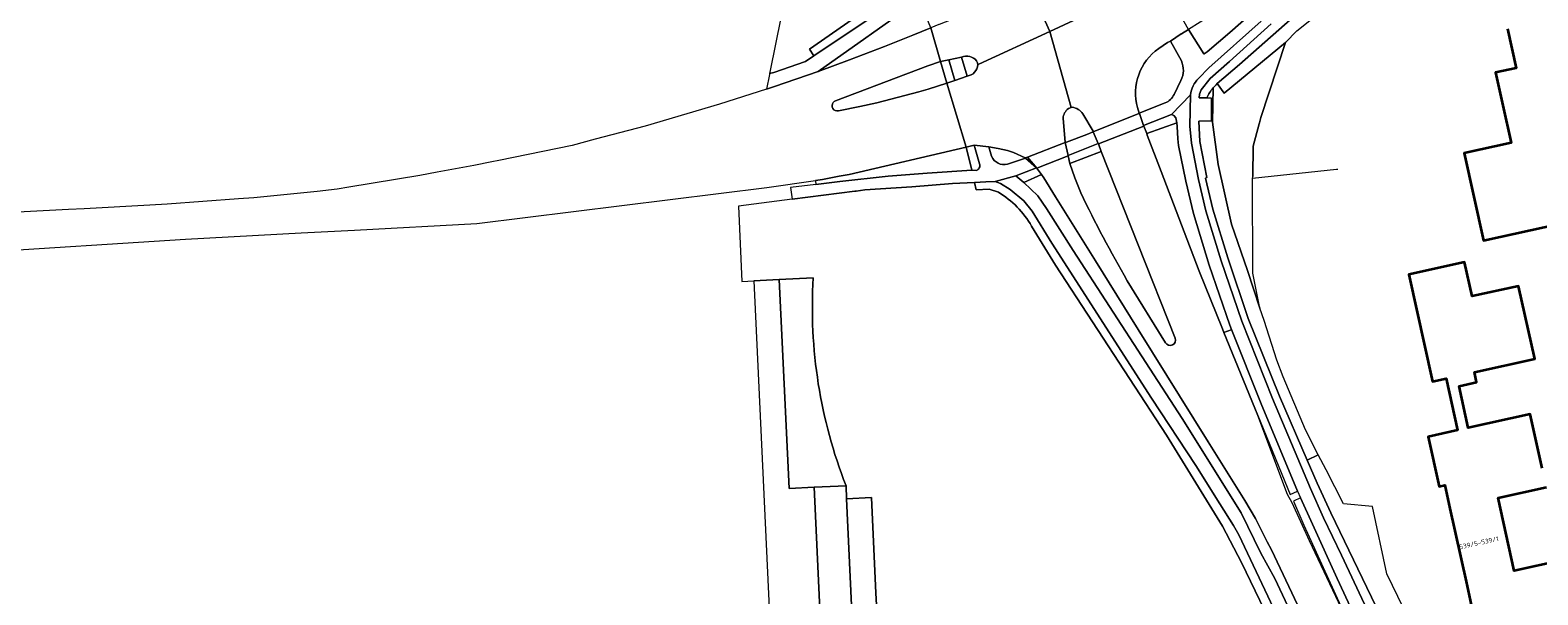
# Model space of a CAD drawing. Extents: x 151587 to 155483, y 462503 to 464608.
# Tile 7 of 236: x 151868 to 152157, y 463476 to 463584. Entities that reach past the tile are written whole.
import ezdxf
from ezdxf.enums import TextEntityAlignment as Align

# ---------------------------------------------------------------- set-up
doc = ezdxf.new("R2010")
doc.units = 0
doc.header["$LTSCALE"] = 0.5
for name, color, linetype, lineweight in [('B-RO-GR-BEPLANTING_CULTUUR_BODEMBEDEKKER-GV', 251, 'CONTINUOUS', 18), ('B-RO-GR-BEPLANTING_CULTUUR_BOSPLANTSOEN-GV', 251, 'CONTINUOUS', 18), ('B-RO-GR-BOS_GEMENGD-GV', 251, 'CONTINUOUS', 13), ('B-RO-GR-GROENVOORZIENING-GV', 251, 'CONTINUOUS', 18), ('B-RO-GR-HAAG-GV', 251, 'CONTINUOUS', 13), ('B-RO-IE-TERREINAFSCHEIDING_KUNSTMATIG_HEKWERK-G', 251, 'IE-TERREINAFSCHEIDING-KUNSTMATIG', 18), ('B-RO-OG-BEBOUWING-GV', 6, 'CONTINUOUS', 35), ('B-RO-OG-BEBOUWING-T18', 1, 'CONTINUOUS', 18), ('B-RO-OG-TERREIN_CULTUURSCHEIDING-GV', 251, 'CONTINUOUS', 18), ('B-RO-VH-VERHARDING_ASFALT-GV', 251, 'CONTINUOUS', 18), ('B-RO-VH-VERHARDING_GRASBETONSTEEN-GV', 251, 'CONTINUOUS', 18), ('B-RO-VH-VERHARDING_TEGEL-GV', 251, 'CONTINUOUS', 18)]:
    doc.layers.add(name, color=color, linetype=linetype, lineweight=lineweight)
doc.styles.add('NLCS-ISO-M200-T18', font='NLCS-ISO.ttf', dxfattribs={"height": 0.36})
doc.linetypes.add('IE-TERREINAFSCHEIDING-KUNSTMATIG', pattern='A,4,[82,NLCS.SHX,S=0.75,R=90,X=0,Y=0],4,-2', length=10)

msp = doc.modelspace()

# ---------------------------------------------------------------- linework, layer by layer
at = {"layer": 'B-RO-GR-BEPLANTING_CULTUUR_BODEMBEDEKKER-GV', "flags": 128}
for points in [[(152103.884, 463530.97), (152102.494, 463537.685), (152102.485, 463555.809), (152102.495, 463556.201), (152102.575, 463561.966), (152103.722, 463566.255), (152103.782, 463566.48), (152104.049, 463567.477), (152108.765, 463581.852), (152097.044, 463572.153), (152095.669, 463573.963)], [(152094.913, 463573.158), (152094.796, 463566.609), (152095.879, 463558.461), (152098.465, 463547.022), (152101.491, 463538.193), (152103.884, 463530.97)]]:
    msp.add_lwpolyline(points, dxfattribs=at)
at = {"layer": 'B-RO-GR-BEPLANTING_CULTUUR_BODEMBEDEKKER-GV'}
msp.add_lwpolyline([(152095.669, 463573.963, 0.0314195), (152094.913, 463573.158)], format="xyb", dxfattribs=at)
at = {"layer": 'B-RO-GR-BEPLANTING_CULTUUR_BOSPLANTSOEN-GV', "flags": 128}
msp.add_lwpolyline([(152200.215, 463421.865), (152202.267, 463424.205), (152201.294, 463423.648), (152200.447, 463422.997), (152186.173, 463413.89), (152185.399, 463413.869), (152158.253, 463417.275), (152158.05, 463417.254), (152139.633, 463456.161), (152136.839, 463462.065), (152133.478, 463469.165), (152128.193, 463480.065), (152125.413, 463492.973), (152119.858, 463493.47), (152116.54, 463500), (152115.038, 463502.899), (152112.917, 463501.88), (152114.845, 463497.437), (152117.463, 463491.793), (152126.962, 463472.018), (152129.867, 463465.888)], dxfattribs=at)
at = {"layer": 'B-RO-GR-BOS_GEMENGD-GV', "flags": 128}
msp.add_lwpolyline([(152012.117, 463586.599), (152010.113, 463576.469), (152009.992, 463575.88), (152010.822, 463576.129), (152016.854, 463578.213), (152016.879, 463578.222), (152018.434, 463579.266), (152017.633, 463580.601), (152027.242, 463587.246)], dxfattribs=at)
at = {"layer": 'B-RO-GR-GROENVOORZIENING-GV', "flags": 128}
for points in [[(152129.133, 463611.033), (152128.328, 463611.949), (152125.739, 463609.822), (152116.27, 463602.383), (152107.364, 463595.867), (152100.002, 463590.559), (152096.877, 463588.582), (152090.204, 463584.342), (152093.106, 463579.646), (152093.188, 463579.693), (152093.793, 463580.04), (152098.108, 463583.764), (152110.662, 463594.875), (152127.876, 463609.93)], [(152082.207, 463564.396), (152082.314, 463564.116), (152084.98, 463557.156), (152092.265, 463538.056), (152096.703, 463527.012), (152096.99, 463526.308), (152098.389, 463526.84), (152098.452, 463526.864), (152098.127, 463527.679), (152094.134, 463539.211), (152091.158, 463549.1), (152089.697, 463555.301), (152088.316, 463562.114), (152088.18, 463563.374), (152088.003, 463565.753), (152087.95, 463566.451)], [(152062.063, 463556.555), (152058.691, 463555.017), (152061.34, 463552.484), (152063.032, 463550.068), (152068.089, 463541.985), (152089.01, 463509.816), (152100.261, 463491.781), (152104.047, 463484.058), (152106.742, 463479.186), (152116.069, 463459.347), (152116.503, 463458.424), (152118.162, 463459.138), (152117.699, 463460.119), (152106.109, 463484.677), (152105.289, 463486.222), (152103.008, 463490.649), (152100.966, 463494.133), (152093.991, 463505.363), (152080.547, 463526.907), (152072.36, 463540.038), (152064.753, 463552.31), (152062.477, 463555.909)], [(152098.452, 463526.864), (152098.389, 463526.84), (152096.99, 463526.308), (152102.909, 463511.806), (152103.486, 463510.403), (152109.691, 463495.303), (152111.045, 463495.892), (152104.128, 463512.633)], [(152125.125, 463462.285), (152126.276, 463462.878), (152125.776, 463463.947), (152118.657, 463479.168), (152113.961, 463489.577), (152111.618, 463494.631), (152110.284, 463493.988), (152112.317, 463489.4), (152121.755, 463468.712), (152124.285, 463463.244), (152124.802, 463462.126)]]:
    msp.add_lwpolyline(points, close=True, dxfattribs=at)
at = {"layer": 'B-RO-GR-HAAG-GV', "flags": 128}
for points in [[(152129.133, 463611.033), (152128.328, 463611.949), (152125.739, 463609.822), (152116.27, 463602.383), (152107.364, 463595.867), (152100.002, 463590.559), (152096.877, 463588.582), (152090.204, 463584.342), (152093.106, 463579.646), (152093.188, 463579.693), (152093.793, 463580.04), (152098.108, 463583.764), (152110.662, 463594.875), (152127.876, 463609.93)], [(152087.95, 463566.451), (152082.207, 463564.396), (152082.314, 463564.116), (152084.98, 463557.156), (152092.265, 463538.056), (152096.703, 463527.012), (152096.99, 463526.308), (152098.389, 463526.84), (152098.452, 463526.864), (152098.127, 463527.679), (152094.134, 463539.211), (152091.158, 463549.1), (152089.697, 463555.301), (152088.316, 463562.114), (152088.18, 463563.374), (152088.003, 463565.753)], [(152117.699, 463460.119), (152106.109, 463484.677), (152105.289, 463486.222), (152103.008, 463490.649), (152100.966, 463494.133), (152093.991, 463505.363), (152080.547, 463526.907), (152072.36, 463540.038), (152064.753, 463552.31), (152062.477, 463555.909), (152062.063, 463556.555), (152058.691, 463555.017), (152061.34, 463552.484), (152063.032, 463550.068), (152068.089, 463541.985), (152089.01, 463509.816), (152100.261, 463491.781), (152104.047, 463484.058), (152106.742, 463479.186), (152116.069, 463459.347), (152116.503, 463458.424), (152118.162, 463459.138)], [(152098.452, 463526.864), (152098.389, 463526.84), (152096.99, 463526.308), (152102.909, 463511.806), (152103.486, 463510.403), (152109.691, 463495.303), (152111.045, 463495.892), (152104.128, 463512.633)], [(152125.125, 463462.285), (152126.276, 463462.878), (152125.776, 463463.947), (152118.657, 463479.168), (152113.961, 463489.577), (152111.618, 463494.631), (152110.284, 463493.988), (152112.317, 463489.4), (152121.755, 463468.712), (152124.285, 463463.244), (152124.802, 463462.126)]]:
    msp.add_lwpolyline(points, close=True, dxfattribs=at)
at = {"layer": 'B-RO-IE-TERREINAFSCHEIDING_KUNSTMATIG_HEKWERK-G', "flags": 128}
for points in [[(152108.765, 463581.852), (152104.049, 463567.477)], [(152110.914, 463584.084), (152108.765, 463581.852)], [(152104.049, 463567.477), (152103.782, 463566.48)], [(152103.722, 463566.255), (152102.575, 463561.966)], [(152103.782, 463566.48), (152103.722, 463566.255)], [(152102.575, 463561.966), (152102.495, 463556.201)], [(152118.562, 463557.507), (152102.485, 463555.809)], [(152102.485, 463555.809), (152102.495, 463556.201)], [(152102.494, 463537.685), (152102.485, 463555.809)], [(152118.785, 463557.531), (152118.562, 463557.507)], [(152103.884, 463530.97), (152102.494, 463537.685)], [(152104.696, 463528.63), (152103.884, 463530.97)], [(152107.087, 463521.024), (152104.696, 463528.63)], [(152108.347, 463517.814), (152107.087, 463521.024)], [(152112.576, 463507.649), (152108.347, 463517.814)], [(152115.038, 463502.899), (152112.576, 463507.649)], [(152116.54, 463500), (152115.038, 463502.899)], [(152119.858, 463493.47), (152116.54, 463500)]]:
    msp.add_lwpolyline(points, dxfattribs=at)
at = {"layer": 'B-RO-OG-BEBOUWING-GV', "flags": 128}
for points in [[(152151.308, 463584.477), (152152.964, 463576.946), (152149, 463576.07), (152150.382, 463569.81), (152151.964, 463562.656), (152142.98, 463560.676), (152146.675, 463543.912), (152161.518, 463547.2)], [(152157.911, 463500.344), (152155.654, 463510.646), (152143.785, 463508.03), (152142.007, 463516.054), (152145.375, 463516.8), (152144.959, 463518.675), (152156.509, 463521.235), (152153.418, 463535.182), (152144.515, 463533.231), (152143.022, 463539.762), (152132.408, 463537.404), (152136.948, 463516.896), (152139.545, 463517.471), (152141.74, 463507.57), (152136.088, 463506.301), (152138.213, 463496.837), (152139.286, 463497.078), (152140.267, 463492.614), (152143.341, 463478.627), (152144.325, 463474.153), (152143.238, 463473.917), (152145.337, 463464.433), (152164.882, 463468.755)], [(152161.81, 463482.713), (152152.582, 463480.665), (152149.479, 463494.645), (152158.727, 463496.698)]]:
    msp.add_lwpolyline(points, dxfattribs=at)
at = {"layer": 'B-RO-OG-TERREIN_CULTUURSCHEIDING-GV', "flags": 128}
for points in [[(152119.857, 463595.232), (152099.973, 463577.639), (152095.669, 463573.963), (152097.044, 463572.153), (152108.765, 463581.852), (152110.914, 463584.084), (152149.516, 463614.969)], [(152095.669, 463573.963), (152099.973, 463577.639), (152119.857, 463595.232)], [(152106.01, 463585.442), (152098.03, 463578.226), (152094.331, 463574.925), (152092.644, 463572.776), (152092.292, 463571.954), (152092.243, 463571.277), (152093.677, 463571.222), (152093.686, 463571.222)], [(152086.732, 463582.127), (152086.19, 463581.832), (152084.502, 463580.681)], [(152088.832, 463578.325), (152086.732, 463582.127)], [(152087.426, 463571.901), (152088.745, 463574.586)], [(152093.686, 463571.222), (152094.611, 463571.187), (152094.587, 463566.846), (152092.164, 463566.809), (152092.398, 463562.902), (152093.72, 463555.976), (152093.456, 463555.879), (152094.853, 463549.923), (152097.704, 463540.59), (152101.647, 463529.015), (152107.618, 463514.093), (152112.917, 463501.88), (152115.038, 463502.899), (152112.576, 463507.649), (152108.347, 463517.814), (152107.087, 463521.024), (152104.696, 463528.63), (152103.884, 463530.97), (152101.491, 463538.193), (152098.465, 463547.022), (152095.879, 463558.461), (152094.796, 463566.609), (152094.913, 463573.158)], [(152080.41, 463569.386), (152080.773, 463568.303), (152085.748, 463570.281)], [(152055.54, 463558.569), (152058.964, 463559.713), (152058.928, 463559.73), (152056.709, 463560.775), (152055.557, 463561.132), (152053.726, 463561.574), (152051.958, 463561.836), (152052.49, 463560.057)], [(152073.502, 463560.989), (152067.485, 463558.679), (152068.463, 463555.896), (152069.59, 463553.03)], [(152087.665, 463525.217), (152073.502, 463560.989)], [(152053.805, 463553.193), (152052.059, 463553.737), (152049.534, 463553.615), (152049.249, 463555.039), (152044.979, 463554.823), (152037.246, 463554.173), (152028.211, 463553.604), (152026.548, 463553.393), (152026.284, 463553.357), (152014.283, 463551.814), (152004.038, 463550.497), (152004.658, 463536.101), (152006.937, 463536.224), (152011.84, 463536.449), (152018.343, 463536.748)], [(152112.186, 463457.506), (152106.481, 463469.528), (152100.363, 463482.278), (152096.722, 463489.212), (152085.969, 463506.66), (152064.725, 463539.229), (152060.149, 463546.653)], [(152018.343, 463536.748), (152011.84, 463536.449), (152013.725, 463496.45), (152018.512, 463496.684), (152024.62, 463496.94)], [(152078.482, 463536.227), (152085.802, 463524.346)], [(152024.62, 463496.94), (152024.705, 463494.472), (152029.49, 463494.696), (152030.342, 463476.388), (152030.616, 463470.71)]]:
    msp.add_lwpolyline(points, dxfattribs=at)
for points in [[(152019.304, 463576.316), (152025.307, 463578.499), (152031.989, 463581.063), (152037.382, 463583.236), (152040.852, 463584.65), (152038.724, 463589.772), (152038.652, 463589.946)], [(152023.404, 463555.231), (152032.676, 463556.253), (152040.142, 463556.819), (152048.724, 463557.378), (152047.654, 463561.786), (152047.595, 463561.771), (152025.224, 463556.585), (152023.297, 463556.218), (152020.13, 463555.615), (152018.77, 463555.421), (152018.797, 463555.214), (152018.855, 463554.763), (152018.868, 463554.666)]]:
    msp.add_lwpolyline(points, close=True, dxfattribs=at)
at = {"layer": 'B-RO-OG-TERREIN_CULTUURSCHEIDING-GV'}
for points in [[(152084.502, 463580.681, 0.3171116), (152080.41, 463569.386)], [(152088.745, 463574.586, 0.2286652), (152088.832, 463578.325)], [(152093.686, 463571.222, -0.0642806), (152094.913, 463573.158)], [(152094.913, 463573.158, 0.0642806), (152093.686, 463571.222)], [(152094.913, 463573.158, -0.0314195), (152095.669, 463573.963)], [(152085.748, 463570.281, 0.1910191), (152087.426, 463571.901)], [(152052.49, 463560.057, 0.3842904), (152055.54, 463558.569)], [(152060.149, 463546.653, 0.1265149), (152053.805, 463553.193)], [(152069.59, 463553.03, 0.0210595), (152078.482, 463536.227)], [(152018.343, 463536.748, 0.1088994), (152024.62, 463496.94)], [(152024.62, 463496.94, -0.1088994), (152018.343, 463536.748)], [(152085.802, 463524.346, 0.9312613), (152087.665, 463525.217)]]:
    msp.add_lwpolyline(points, format="xyb", dxfattribs=at)
at = {"layer": 'B-RO-VH-VERHARDING_ASFALT-GV', "flags": 128}
for points in [[(152059.133, 463596.267), (152058.278, 463596.086), (152058.199, 463596.074), (152058.327, 463595.791), (152063.644, 463583.975), (152075.473, 463589.445), (152075.538, 463589.475), (152075.284, 463589.914), (152075.166, 463590.183)], [(152049.633, 463578.342), (152049.782, 463577.963), (152049.87, 463577.604), (152050.039, 463577.682), (152063.644, 463583.975), (152058.327, 463595.791), (152058.199, 463596.074)], [(152110.662, 463594.875), (152098.108, 463583.764), (152093.793, 463580.04), (152093.188, 463579.693), (152093.106, 463579.646), (152090.204, 463584.342), (152088.836, 463583.536), (152088.793, 463583.507), (152086.732, 463582.127), (152088.832, 463578.325)], [(152036.538, 463591.42), (152018.434, 463579.266), (152016.879, 463578.222), (152016.854, 463578.213), (152010.822, 463576.129), (152009.992, 463575.88), (152009.979, 463575.816), (152009.957, 463575.708), (152009.393, 463572.937), (152010.93, 463573.437), (152019.304, 463576.316), (152038.652, 463589.946)], [(152086.732, 463582.127), (152088.793, 463583.507), (152088.836, 463583.536), (152090.204, 463584.342), (152086.815, 463590.427), (152086.231, 463590.096), (152085.32, 463589.889), (152085.094, 463589.834), (152085.083, 463589.831), (152082.679, 463589.239), (152082.471, 463589.187), (152081.592, 463588.969), (152076.95, 463588.235)], [(152075.89, 463588.867), (152075.538, 463589.475), (152075.473, 463589.445), (152063.644, 463583.975), (152067.747, 463569.377), (152067.94, 463569.444)], [(152022.577, 463570.649), (152040.274, 463577.408), (152042.731, 463578.218), (152040.852, 463584.65), (152037.382, 463583.236), (152031.989, 463581.063), (152025.307, 463578.499), (152019.304, 463576.316), (152010.93, 463573.437), (152009.393, 463572.937), (152009.388, 463572.913), (152000.413, 463570.043), (151994.166, 463568.197), (151986.147, 463565.841), (151976.555, 463563.322), (151972.2, 463562.151), (151958.114, 463559.224), (151956.774, 463558.969), (151953.354, 463558.317), (151946.354, 463556.985), (151943, 463556.346), (151929.439, 463554.111), (151927.178, 463553.738), (151923.366, 463553.311), (151911.193, 463552.118), (151908.266, 463551.918), (151894.654, 463550.86), (151891.278, 463550.676), (151878.718, 463549.993), (151875.749, 463549.832), (151853.761, 463548.693)], [(152044.896, 463586.328), (152044.723, 463586.22), (152042.465, 463585.301), (152042.385, 463585.268), (152040.852, 463584.65), (152042.731, 463578.218), (152044.293, 463578.513), (152046.751, 463579.024)], [(152092.125, 463574.924), (152094.074, 463576.969), (152104.147, 463585.91)], [(152067.212, 463569.192), (152067.747, 463569.377), (152063.644, 463583.975), (152050.039, 463577.682), (152049.87, 463577.604)], [(152084.502, 463580.681), (152086.19, 463581.832), (152086.732, 463582.127)], [(152046.751, 463579.024), (152047.825, 463575.407)], [(152042.731, 463578.218), (152040.274, 463577.408), (152022.577, 463570.649)], [(152023.153, 463568.759), (152027.274, 463569.621), (152030.502, 463570.304), (152038.57, 463572.395), (152040.33, 463572.913), (152043.919, 463574.065), (152042.731, 463578.218)], [(152049.87, 463577.604), (152049.782, 463577.963), (152049.633, 463578.342)], [(151818.183, 463539.808), (151858.047, 463541.617), (151898.152, 463544.195), (151920.287, 463545.371), (151930.522, 463545.915), (151953.911, 463547.158), (152009.455, 463554.094), (152018.77, 463555.421), (152020.13, 463555.615), (152023.297, 463556.218), (152025.224, 463556.585), (152047.595, 463561.771), (152047.654, 463561.786), (152043.919, 463574.065), (152040.33, 463572.913), (152038.57, 463572.395), (152030.502, 463570.304), (152027.274, 463569.621), (152023.153, 463568.759)], [(152047.825, 463575.407), (152045.461, 463574.551), (152043.919, 463574.065), (152047.654, 463561.786), (152049.18, 463562.175), (152051.958, 463561.836), (152053.726, 463561.574), (152055.557, 463561.132), (152056.709, 463560.775), (152058.928, 463559.73), (152059.371, 463559.9), (152066.574, 463562.667), (152066.555, 463562.749), (152066.178, 463567.306)], [(152088.745, 463574.586), (152087.426, 463571.901)], [(152085.748, 463570.281), (152080.773, 463568.303), (152080.787, 463568.264), (152081.609, 463565.956), (152086.96, 463568.049), (152090.598, 463571.832)], [(152124.842, 463472.225), (152119.513, 463483.631), (152116.08, 463490.814), (152113.581, 463496.403), (152106.279, 463513.682), (152100.385, 463528.464), (152096.442, 463540.061), (152093.535, 463549.636), (152092.146, 463555.599), (152090.781, 463562.545), (152090.487, 463565.799), (152090.598, 463571.832), (152086.96, 463568.049), (152087.42, 463567.873), (152087.805, 463567.39), (152087.95, 463566.451), (152088.003, 463565.753), (152088.18, 463563.374), (152088.316, 463562.114), (152089.697, 463555.301), (152091.158, 463549.1), (152094.134, 463539.211), (152098.127, 463527.679), (152098.452, 463526.864), (152104.128, 463512.633), (152111.045, 463495.892), (152111.618, 463494.631), (152113.961, 463489.577), (152118.657, 463479.168), (152125.776, 463463.947)], [(152066.178, 463567.306), (152066.555, 463562.749), (152066.574, 463562.667), (152066.817, 463562.76), (152070.701, 463564.252), (152071.962, 463564.753), (152071.92, 463564.851), (152069.935, 463568.202)], [(152067.747, 463569.377), (152067.212, 463569.192)], [(152067.94, 463569.444), (152067.747, 463569.377)], [(152069.935, 463568.202), (152071.92, 463564.851), (152071.962, 463564.753), (152080.714, 463568.235), (152080.787, 463568.264), (152080.773, 463568.303), (152080.41, 463569.386)], [(152121.755, 463468.712), (152113.358, 463486.375), (152110.029, 463493.661), (152109.138, 463495.298), (152103.486, 463510.403), (152102.909, 463511.806), (152096.99, 463526.308), (152096.703, 463527.012), (152092.265, 463538.056), (152084.98, 463557.156), (152082.314, 463564.116), (152082.207, 463564.396), (152081.65, 463565.85), (152072.956, 463562.419), (152073.502, 463560.989), (152087.665, 463525.217)], [(152052.49, 463560.057), (152051.958, 463561.836), (152049.18, 463562.175), (152050.209, 463558.583)], [(152061.098, 463557.814), (152058.964, 463559.713), (152055.54, 463558.569)], [(152069.59, 463553.03), (152068.463, 463555.896), (152067.485, 463558.679), (152067.162, 463560.132), (152061.172, 463557.769), (152059.371, 463559.9), (152058.928, 463559.73), (152058.964, 463559.713), (152061.098, 463557.814)], [(152049.539, 463557.355), (152048.724, 463557.378), (152040.142, 463556.819), (152032.676, 463556.253), (152023.404, 463555.231), (152018.868, 463554.666), (152013.983, 463554.057), (152014.283, 463551.814), (152026.284, 463553.357), (152026.548, 463553.393), (152028.211, 463553.604), (152037.246, 463554.173), (152044.979, 463554.823), (152049.249, 463555.039), (152051.41, 463555.148), (152053.2, 463555.229), (152057.135, 463556.305), (152061.098, 463557.814)], [(152116.069, 463459.347), (152106.742, 463479.186), (152104.047, 463484.058), (152100.261, 463491.781), (152089.01, 463509.816), (152068.089, 463541.985), (152063.032, 463550.068), (152061.34, 463552.484), (152058.691, 463555.017), (152057.135, 463556.305), (152053.2, 463555.229), (152054.177, 463554.823), (152056.049, 463553.685), (152058.654, 463551.49), (152060.282, 463549.539), (152064.027, 463543.443), (152083.126, 463513.719), (152091.614, 463500.832), (152096.205, 463493.48), (152098.803, 463489.329), (152099.861, 463487.551), (152113.694, 463458.222)], [(152061.098, 463557.814), (152062.063, 463556.555), (152062.477, 463555.909), (152064.753, 463552.31), (152072.36, 463540.038), (152080.547, 463526.907), (152093.991, 463505.363), (152100.966, 463494.133), (152103.008, 463490.649), (152105.289, 463486.222), (152106.109, 463484.677), (152117.699, 463460.119), (152118.162, 463459.138), (152118.994, 463457.371), (152132.847, 463427.97), (152133.7, 463426.171), (152148.348, 463395.273), (152148.685, 463394.561), (152149.587, 463392.66), (152157.076, 463376.872), (152159.321, 463372.085)], [(152085.802, 463524.346), (152078.482, 463536.227)]]:
    msp.add_lwpolyline(points, dxfattribs=at)
at = {"layer": 'B-RO-VH-VERHARDING_ASFALT-GV'}
for points in [[(152049.633, 463578.342, 0.3338233), (152046.751, 463579.024)], [(152046.751, 463579.024, -0.3338233), (152049.633, 463578.342)], [(152080.41, 463569.386, -0.3171116), (152084.502, 463580.681)], [(152047.825, 463575.407, 0.3517254), (152049.87, 463577.604)], [(152049.87, 463577.604, -0.3517254), (152047.825, 463575.407)], [(152088.832, 463578.325, -0.2286652), (152088.745, 463574.586)], [(152090.598, 463571.832, -0.1815576), (152092.125, 463574.924)], [(152022.18, 463570.357, 0.707579), (152023.153, 463568.759)], [(152023.153, 463568.759, -0.707579), (152022.18, 463570.357)], [(152022.577, 463570.649, 0.1262141), (152022.18, 463570.357)], [(152022.18, 463570.357, -0.1262141), (152022.577, 463570.649)], [(152087.426, 463571.901, -0.1910191), (152085.748, 463570.281)], [(152067.212, 463569.192, 0.2205565), (152066.178, 463567.306)], [(152066.178, 463567.306, -0.2205565), (152067.212, 463569.192)], [(152069.935, 463568.202, 0.2158314), (152067.94, 463569.444)], [(152067.94, 463569.444, -0.2158314), (152069.935, 463568.202)], [(152050.209, 463558.583, -0.4286858), (152049.539, 463557.355)], [(152055.54, 463558.569, -0.3842904), (152052.49, 463560.057)], [(152078.482, 463536.227, -0.0210595), (152069.59, 463553.03)], [(152087.665, 463525.217, -0.9312613), (152085.802, 463524.346)]]:
    msp.add_lwpolyline(points, format="xyb", dxfattribs=at)
at = {"layer": 'B-RO-VH-VERHARDING_GRASBETONSTEEN-GV', "flags": 128}
for points in [[(152012.678, 463413.56), (152022.353, 463414.016), (152018.512, 463496.684), (152013.725, 463496.45), (152011.84, 463536.449), (152006.937, 463536.224)], [(152024.705, 463494.472), (152024.62, 463496.94), (152018.512, 463496.684), (152022.353, 463414.016), (152028.466, 463414.347)], [(152028.466, 463414.347), (152033.251, 463414.606), (152030.616, 463470.71), (152030.342, 463476.388), (152029.49, 463494.696), (152024.705, 463494.472)]]:
    msp.add_lwpolyline(points, close=True, dxfattribs=at)
at = {"layer": 'B-RO-VH-VERHARDING_TEGEL-GV', "flags": 128}
for points in [[(152044.01, 463597.611), (152038.819, 463594.997), (152035.635, 463593.05), (152028.214, 463587.918), (152027.242, 463587.246), (152017.633, 463580.601), (152018.434, 463579.266), (152036.538, 463591.42), (152043.303, 463595.249), (152045.67, 463596.4), (152046.2, 463596.929), (152046.363, 463597.498), (152046.432, 463598.326), (152045.422, 463601.344), (152040.632, 463616.029), (152040.243, 463617.222)], [(152104.147, 463585.91), (152094.074, 463576.969), (152092.125, 463574.924)], [(152157.734, 463407.083), (152129.867, 463465.888), (152126.962, 463472.018), (152117.463, 463491.793), (152114.845, 463497.437), (152112.917, 463501.88), (152107.618, 463514.093), (152101.647, 463529.015), (152097.704, 463540.59), (152094.853, 463549.923), (152093.456, 463555.879), (152093.72, 463555.976), (152092.398, 463562.902), (152092.164, 463566.809), (152094.587, 463566.846), (152094.611, 463571.187), (152093.686, 463571.222), (152093.677, 463571.222), (152092.243, 463571.277), (152092.292, 463571.954), (152092.644, 463572.776), (152094.331, 463574.925), (152098.03, 463578.226), (152106.01, 463585.442)], [(152090.598, 463571.832), (152090.487, 463565.799), (152090.781, 463562.545), (152092.146, 463555.599), (152093.535, 463549.636), (152096.442, 463540.061), (152100.385, 463528.464), (152106.279, 463513.682), (152113.581, 463496.403), (152116.08, 463490.814), (152119.513, 463483.631), (152124.842, 463472.225), (152128.211, 463465.103), (152142.401, 463435.105), (152150.067, 463418.833), (152158.686, 463400.539)], [(152049.18, 463562.175), (152047.654, 463561.786), (152048.724, 463557.378), (152049.539, 463557.355)], [(152050.209, 463558.583), (152049.18, 463562.175)], [(152113.694, 463458.222), (152099.861, 463487.551), (152098.803, 463489.329), (152096.205, 463493.48), (152091.614, 463500.832), (152083.126, 463513.719), (152064.027, 463543.443), (152060.282, 463549.539), (152058.654, 463551.49), (152056.049, 463553.685), (152054.177, 463554.823), (152053.2, 463555.229), (152051.41, 463555.148), (152049.249, 463555.039), (152049.534, 463553.615), (152052.059, 463553.737), (152053.805, 463553.193)], [(152060.149, 463546.653), (152064.725, 463539.229), (152085.969, 463506.66), (152096.722, 463489.212), (152100.363, 463482.278), (152106.481, 463469.528), (152112.186, 463457.506), (152115.226, 463451.101), (152127.245, 463425.499), (152140.118, 463398.219), (152141.735, 463392.958), (152142.5, 463389.632), (152144.258, 463381.359), (152145.055, 463378.087), (152145.444, 463376.842), (152145.957, 463375.456), (152147.414, 463371.472), (152148.622, 463368.915)]]:
    msp.add_lwpolyline(points, dxfattribs=at)
for points in [[(152044.293, 463578.513), (152045.461, 463574.551), (152047.825, 463575.407), (152046.751, 463579.024)], [(152044.293, 463578.513), (152042.731, 463578.218), (152043.919, 463574.065), (152045.461, 463574.551)], [(152081.65, 463565.85), (152081.609, 463565.956), (152080.787, 463568.264), (152080.714, 463568.235), (152071.962, 463564.753), (152072.92, 463562.513), (152072.956, 463562.419)], [(152082.207, 463564.396), (152087.95, 463566.451), (152087.805, 463567.39), (152087.42, 463567.873), (152086.96, 463568.049), (152081.609, 463565.956), (152081.65, 463565.85)], [(152067.139, 463560.234), (152072.92, 463562.513), (152071.962, 463564.753), (152070.701, 463564.252), (152066.817, 463562.76), (152066.574, 463562.667)], [(152067.162, 463560.132), (152067.139, 463560.234), (152066.574, 463562.667), (152059.371, 463559.9), (152061.172, 463557.769)], [(152067.485, 463558.679), (152073.502, 463560.989), (152072.956, 463562.419), (152072.92, 463562.513), (152067.139, 463560.234), (152067.162, 463560.132)], [(152062.063, 463556.555), (152061.098, 463557.814), (152057.135, 463556.305), (152058.691, 463555.017)]]:
    msp.add_lwpolyline(points, close=True, dxfattribs=at)
at = {"layer": 'B-RO-VH-VERHARDING_TEGEL-GV'}
for points in [[(152092.125, 463574.924, 0.1815576), (152090.598, 463571.832)], [(152049.539, 463557.355, 0.4286858), (152050.209, 463558.583)], [(152053.805, 463553.193, -0.1265149), (152060.149, 463546.653)]]:
    msp.add_lwpolyline(points, format="xyb", dxfattribs=at)

# ---------------------------------------------------------------- texts
at = {"layer": 'B-RO-OG-BEBOUWING-T18', "style": 'NLCS-ISO-M200-T18'}
msp.add_text('539/5-539/1', height=0.9, rotation=12.4, dxfattribs=at).set_placement((152145.812, 463486.019), align=Align.MIDDLE)

doc.saveas('drawing.dxf')
